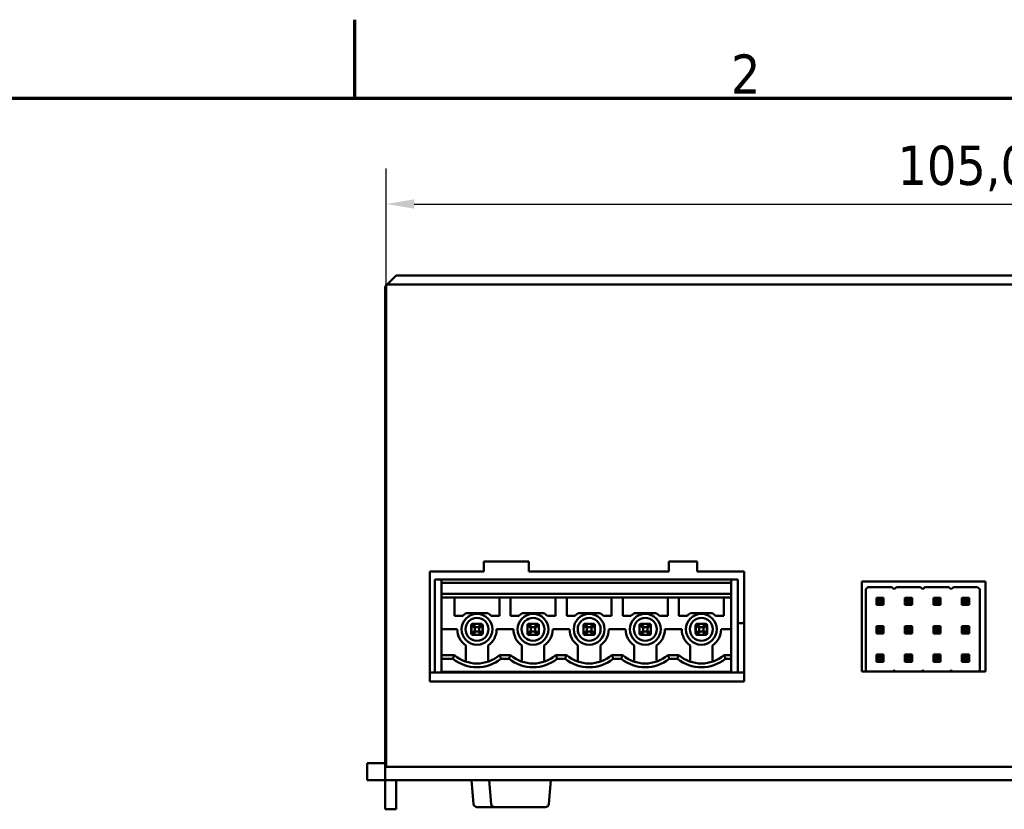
# Model space of a CAD drawing. Header units: millimetres. Extents: x -8 to 1688, y -8 to 1196.
# Tile 11 of 12: x 1001 to 1352, y 902 to 1184. Entities that reach past the tile are written whole.
import ezdxf

# ---------------------------------------------------------------- set-up
doc = ezdxf.new("R2010")
doc.units = ezdxf.units.MM
doc.header["$LTSCALE"] = 4
for name, color, linetype, lineweight in [('Bordo (ISO)', 7, 'Continuous', 70), ('Quota (ISO)', 7, 'Continuous', 25), ('Simbolo (ISO)', 7, 'Continuous', 25), ('Visibile (ISO)', 7, 'Continuous', 50)]:
    doc.layers.add(name, color=color, linetype=linetype, lineweight=lineweight)
doc.styles.add('Testo nota (ISO)', font='tahoma.ttf')
doc.dimstyles.new('Default (ISO)', dxfattribs={"dimscale": 4, "dimtxt": 3.5, "dimasz": 2.5, "dimexe": 3.175, "dimexo": 0, "dimgap": 0.762, "dimtad": 1, "dimrnd": 1e-08, "dimzin": 0, "dimtxsty": 'Testo nota (ISO)', "dimcen": 0.09, "dimdle": 10, "dimclrd": 256, "dimclre": 256, "dimclrt": 256, "dimazin": 0, "dimtfac": 1.001486, "dimtmove": 0, "dimatfit": 3, "dimfxl": 1, "dimtolj": 1, "dimtzin": 0, "dimlwd": -1, "dimlwe": -1, "dimarcsym": 0})

# ---------------------------------------------------------------- blocks, each defined once
blk = doc.blocks.new('Bordi adel')
at = {"layer": 'Bordo (ISO)'}
for p, q in [((280, 289), (280, 296)), ((8, 289), (412, 289))]:
    blk.add_line(p, q, dxfattribs=at)
at = {"layer": 'Simbolo (ISO)', "insert": (314.833, 289.4), "char_height": 3.5, "attachment_point": 8, "style": 'Testo nota (ISO)'}
blk.add_mtext('2', dxfattribs=at)
blk = doc.blocks.new('*D6')
at = {"layer": 'Defpoints', "color": 0, "transparency": 16777216}
for p in [(1551.18, 1118.26), (1131.18, 1089.59), (1551.18, 1089.59)]:
    blk.add_point(p, dxfattribs=at)
at = {"layer": 'Quota (ISO)', "transparency": 16777216}
for p, q in [((1131.18, 1089.59), (1131.18, 1130.96)), ((1551.18, 1089.59), (1551.18, 1130.96)), ((1141.18, 1118.26), (1541.18, 1118.26))]:
    blk.add_line(p, q, dxfattribs=at)
for points in [[(1141.18, 1119.93), (1141.18, 1116.6), (1131.18, 1118.26)], [(1541.18, 1119.93), (1541.18, 1116.6), (1551.18, 1118.26)]]:
    blk.add_solid(points, dxfattribs=at)
at = {"layer": 'Quota (ISO)', "transparency": 16777216, "insert": (1313.44, 1139.07), "char_height": 14, "attachment_point": 1, "style": 'Testo nota (ISO)'}
blk.add_mtext('\\A1;105,00', dxfattribs=at)

msp = doc.modelspace()

# ---------------------------------------------------------------- linework, layer by layer
at = {"layer": 'Visibile (ISO)'}
for p, q in [((1131.585, 1089.586), (1134.785, 1092.786)), ((1134.785, 1092.786), (1546.785, 1092.786)), ((1130.785, 1088.786), (1131.185, 1089.186)), ((1130.785, 921.786), (1130.785, 1088.786)), ((1131.185, 1089.586), (1551.185, 1089.586)), ((1131.185, 917.586), (1131.185, 1089.586)), ((1165.985, 987.186), (1165.985, 990.786)), ((1165.985, 990.786), (1181.985, 990.786)), ((1181.985, 990.786), (1181.985, 987.186)), ((1231.985, 990.786), (1241.985, 990.786)), ((1231.985, 987.186), (1231.985, 990.786)), ((1241.985, 990.786), (1241.985, 987.186)), ((1146.785, 947.986), (1146.785, 987.186)), ((1146.785, 987.186), (1165.985, 987.186)), ((1181.985, 987.186), (1231.985, 987.186)), ((1241.985, 987.186), (1258.785, 987.186)), ((1258.785, 987.186), (1258.785, 947.986)), ((1148.542, 951.186), (1148.542, 984.386)), ((1148.542, 984.386), (1150.942, 984.386)), ((1254.142, 984.386), (1150.942, 984.386)), ((1150.942, 983.099), (1150.942, 984.386)), ((1150.942, 979.272), (1150.942, 983.099)), ((1254.142, 983.099), (1150.942, 983.099)), ((1256.542, 984.386), (1254.142, 984.386)), ((1254.142, 983.099), (1254.142, 984.386)), ((1254.142, 979.272), (1254.142, 983.099)), ((1256.542, 984.386), (1256.542, 951.186)), ((1300.785, 951.586), (1300.785, 983.586)), ((1300.785, 983.586), (1344.785, 983.586)), ((1344.785, 983.586), (1344.785, 951.586)), ((1302.125, 980.866), (1302.925, 981.666)), ((1302.125, 951.986), (1302.125, 980.866)), ((1302.925, 981.666), (1311.485, 981.666)), ((1311.485, 981.666), (1312.285, 980.866)), ((1312.285, 980.866), (1313.085, 981.666)), ((1313.085, 981.666), (1321.645, 981.666)), ((1321.645, 981.666), (1322.445, 980.866)), ((1322.445, 980.866), (1323.245, 981.666)), ((1323.245, 981.666), (1331.805, 981.666)), ((1331.805, 981.666), (1332.605, 980.866)), ((1332.605, 980.866), (1333.405, 981.666)), ((1333.405, 981.666), (1341.965, 981.666)), ((1341.965, 981.666), (1342.765, 980.866)), ((1342.765, 980.866), (1342.765, 951.986)), ((1150.942, 977.986), (1150.942, 979.272)), ((1254.142, 979.272), (1150.942, 979.272)), ((1150.942, 957.386), (1150.942, 977.986)), ((1254.142, 977.986), (1150.942, 977.986)), ((1155.542, 971.386), (1155.542, 977.986)), ((1171.542, 971.386), (1171.542, 977.986)), ((1175.542, 971.386), (1175.542, 977.986)), ((1191.542, 971.386), (1191.542, 977.986)), ((1195.542, 971.386), (1195.542, 977.986)), ((1211.542, 971.386), (1211.542, 977.986)), ((1215.542, 971.386), (1215.542, 977.986)), ((1231.542, 971.386), (1231.542, 977.986)), ((1235.542, 971.386), (1235.542, 977.986)), ((1251.542, 977.986), (1251.542, 971.386)), ((1254.142, 977.986), (1254.142, 979.272)), ((1254.142, 977.986), (1254.142, 957.386)), ((1305.925, 977.866), (1305.925, 975.306)), ((1308.485, 977.866), (1305.925, 977.866)), ((1305.925, 977.866), (1306.725, 977.066)), ((1306.725, 976.106), (1305.925, 975.306)), ((1306.725, 977.066), (1307.685, 977.066)), ((1306.725, 976.106), (1306.725, 977.066)), ((1307.685, 976.106), (1306.725, 976.106)), ((1307.685, 977.066), (1308.485, 977.866)), ((1307.685, 977.066), (1307.685, 976.106)), ((1307.685, 976.106), (1308.485, 975.306)), ((1308.485, 975.306), (1308.485, 977.866)), ((1316.085, 977.866), (1316.085, 975.306)), ((1318.645, 977.866), (1316.085, 977.866)), ((1316.085, 977.866), (1316.885, 977.066)), ((1316.885, 976.106), (1316.085, 975.306)), ((1316.885, 977.066), (1317.845, 977.066)), ((1316.885, 976.106), (1316.885, 977.066)), ((1317.845, 976.106), (1316.885, 976.106)), ((1317.845, 977.066), (1318.645, 977.866)), ((1317.845, 977.066), (1317.845, 976.106)), ((1317.845, 976.106), (1318.645, 975.306)), ((1318.645, 975.306), (1318.645, 977.866)), ((1326.245, 977.866), (1326.245, 975.306)), ((1328.805, 977.866), (1326.245, 977.866)), ((1326.245, 977.866), (1327.045, 977.066)), ((1327.045, 976.106), (1326.245, 975.306)), ((1327.045, 977.066), (1328.005, 977.066)), ((1327.045, 976.106), (1327.045, 977.066)), ((1328.005, 976.106), (1327.045, 976.106)), ((1328.005, 977.066), (1328.805, 977.866)), ((1328.005, 977.066), (1328.005, 976.106)), ((1328.005, 976.106), (1328.805, 975.306)), ((1328.805, 975.306), (1328.805, 977.866)), ((1336.405, 977.866), (1336.405, 975.306)), ((1338.965, 977.866), (1336.405, 977.866)), ((1336.405, 977.866), (1337.205, 977.066)), ((1337.205, 976.106), (1336.405, 975.306)), ((1337.205, 977.066), (1338.165, 977.066)), ((1337.205, 976.106), (1337.205, 977.066)), ((1338.165, 976.106), (1337.205, 976.106)), ((1338.165, 977.066), (1338.965, 977.866)), ((1338.165, 977.066), (1338.165, 976.106)), ((1338.165, 976.106), (1338.965, 975.306)), ((1338.965, 975.306), (1338.965, 977.866)), ((1159.623, 972.386), (1161.083, 972.386)), ((1166.002, 972.386), (1167.461, 972.386)), ((1179.623, 972.386), (1181.083, 972.386)), ((1186.002, 972.386), (1187.461, 972.386)), ((1199.623, 972.386), (1201.083, 972.386)), ((1206.002, 972.386), (1207.461, 972.386)), ((1219.623, 972.386), (1221.083, 972.386)), ((1226.002, 972.386), (1227.461, 972.386)), ((1239.623, 972.386), (1241.083, 972.386)), ((1246.002, 972.386), (1247.461, 972.386)), ((1305.925, 975.306), (1308.485, 975.306)), ((1316.085, 975.306), (1318.645, 975.306)), ((1326.245, 975.306), (1328.805, 975.306)), ((1336.405, 975.306), (1338.965, 975.306)), ((1158.447, 971.386), (1155.542, 971.386)), ((1171.542, 971.386), (1168.637, 971.386)), ((1178.447, 971.386), (1175.542, 971.386)), ((1191.542, 971.386), (1188.637, 971.386)), ((1198.447, 971.386), (1195.542, 971.386)), ((1211.542, 971.386), (1208.637, 971.386)), ((1218.447, 971.386), (1215.542, 971.386)), ((1231.542, 971.386), (1228.637, 971.386)), ((1238.447, 971.386), (1235.542, 971.386)), ((1251.542, 971.386), (1248.637, 971.386)), ((1156.542, 966.586), (1150.942, 966.586)), ((1161.502, 968.106), (1161.502, 965.066)), ((1161.542, 968.145), (1161.542, 968.306)), ((1161.542, 968.145), (1161.542, 968.066)), ((1161.542, 968.066), (1161.542, 965.106)), ((1161.573, 968.152), (1162.75, 966.976)), ((1161.573, 965.019), (1162.75, 966.195)), ((1161.975, 968.554), (1163.152, 967.378)), ((1161.975, 964.617), (1163.152, 965.793)), ((1165.022, 968.586), (1162.062, 968.586)), ((1162.742, 966.283), (1162.742, 966.888)), ((1163.152, 967.378), (1162.75, 966.976)), ((1162.75, 966.195), (1163.152, 965.793)), ((1163.239, 967.386), (1163.845, 967.386)), ((1163.845, 965.786), (1163.239, 965.786)), ((1165.109, 968.554), (1163.933, 967.378)), ((1164.335, 966.976), (1163.933, 967.378)), ((1164.335, 966.195), (1163.933, 965.793)), ((1165.109, 964.617), (1163.933, 965.793)), ((1165.511, 968.152), (1164.335, 966.976)), ((1165.511, 965.019), (1164.335, 966.195)), ((1164.342, 966.888), (1164.342, 966.283)), ((1165.542, 968.145), (1165.542, 968.306)), ((1165.542, 968.145), (1165.542, 968.066)), ((1165.542, 965.106), (1165.542, 968.066)), ((1165.582, 965.066), (1165.582, 968.106)), ((1176.542, 966.586), (1170.542, 966.586)), ((1181.502, 968.106), (1181.502, 965.066)), ((1181.542, 968.145), (1181.542, 968.306)), ((1181.542, 968.145), (1181.542, 968.066)), ((1181.542, 968.066), (1181.542, 965.106)), ((1181.573, 968.152), (1182.75, 966.976)), ((1181.573, 965.019), (1182.75, 966.195)), ((1181.975, 968.554), (1183.152, 967.378)), ((1181.975, 964.617), (1183.152, 965.793)), ((1185.022, 968.586), (1182.062, 968.586)), ((1182.742, 966.283), (1182.742, 966.888)), ((1183.152, 967.378), (1182.75, 966.976)), ((1182.75, 966.195), (1183.152, 965.793)), ((1183.239, 967.386), (1183.845, 967.386)), ((1183.845, 965.786), (1183.239, 965.786)), ((1185.109, 968.554), (1183.933, 967.378)), ((1184.335, 966.976), (1183.933, 967.378)), ((1184.335, 966.195), (1183.933, 965.793)), ((1185.109, 964.617), (1183.933, 965.793)), ((1185.511, 968.152), (1184.335, 966.976)), ((1185.511, 965.019), (1184.335, 966.195)), ((1184.342, 966.888), (1184.342, 966.283)), ((1185.542, 968.145), (1185.542, 968.306)), ((1185.542, 968.145), (1185.542, 968.066)), ((1185.542, 965.106), (1185.542, 968.066)), ((1185.582, 965.066), (1185.582, 968.106)), ((1196.542, 966.586), (1190.542, 966.586)), ((1201.502, 968.106), (1201.502, 965.066)), ((1201.542, 968.145), (1201.542, 968.306)), ((1201.542, 968.145), (1201.542, 968.066)), ((1201.542, 968.066), (1201.542, 965.106)), ((1201.573, 968.152), (1202.75, 966.976)), ((1201.573, 965.019), (1202.75, 966.195)), ((1201.975, 968.554), (1203.152, 967.378)), ((1201.975, 964.617), (1203.152, 965.793)), ((1205.022, 968.586), (1202.062, 968.586)), ((1202.742, 966.283), (1202.742, 966.888)), ((1203.152, 967.378), (1202.75, 966.976)), ((1202.75, 966.195), (1203.152, 965.793)), ((1203.239, 967.386), (1203.845, 967.386)), ((1203.845, 965.786), (1203.239, 965.786)), ((1205.109, 968.554), (1203.933, 967.378)), ((1204.335, 966.976), (1203.933, 967.378)), ((1204.335, 966.195), (1203.933, 965.793)), ((1205.109, 964.617), (1203.933, 965.793)), ((1205.511, 968.152), (1204.335, 966.976)), ((1205.511, 965.019), (1204.335, 966.195)), ((1204.342, 966.888), (1204.342, 966.283)), ((1205.542, 968.145), (1205.542, 968.306)), ((1205.542, 968.145), (1205.542, 968.066)), ((1205.542, 965.106), (1205.542, 968.066)), ((1205.582, 965.066), (1205.582, 968.106)), ((1216.542, 966.586), (1210.542, 966.586)), ((1221.502, 968.106), (1221.502, 965.066)), ((1221.542, 968.145), (1221.542, 968.306)), ((1221.542, 968.145), (1221.542, 968.066)), ((1221.542, 968.066), (1221.542, 965.106)), ((1221.573, 968.152), (1222.75, 966.976)), ((1221.573, 965.019), (1222.75, 966.195)), ((1221.975, 968.554), (1223.152, 967.378)), ((1221.975, 964.617), (1223.152, 965.793)), ((1225.022, 968.586), (1222.062, 968.586)), ((1222.742, 966.283), (1222.742, 966.888)), ((1223.152, 967.378), (1222.75, 966.976)), ((1222.75, 966.195), (1223.152, 965.793)), ((1223.239, 967.386), (1223.845, 967.386)), ((1223.845, 965.786), (1223.239, 965.786)), ((1225.109, 968.554), (1223.933, 967.378)), ((1224.335, 966.976), (1223.933, 967.378)), ((1224.335, 966.195), (1223.933, 965.793)), ((1225.109, 964.617), (1223.933, 965.793)), ((1225.511, 968.152), (1224.335, 966.976)), ((1225.511, 965.019), (1224.335, 966.195)), ((1224.342, 966.888), (1224.342, 966.283)), ((1225.542, 968.145), (1225.542, 968.306)), ((1225.542, 968.145), (1225.542, 968.066)), ((1225.542, 965.106), (1225.542, 968.066)), ((1225.582, 965.066), (1225.582, 968.106)), ((1236.542, 966.586), (1230.542, 966.586)), ((1241.502, 968.106), (1241.502, 965.066)), ((1241.542, 968.145), (1241.542, 968.306)), ((1241.542, 968.145), (1241.542, 968.066)), ((1241.542, 968.066), (1241.542, 965.106)), ((1241.573, 968.152), (1242.75, 966.976)), ((1241.573, 965.019), (1242.75, 966.195)), ((1241.975, 968.554), (1243.152, 967.378)), ((1241.975, 964.617), (1243.152, 965.793)), ((1245.022, 968.586), (1242.062, 968.586)), ((1242.742, 966.283), (1242.742, 966.888)), ((1243.152, 967.378), (1242.75, 966.976)), ((1242.75, 966.195), (1243.152, 965.793)), ((1243.239, 967.386), (1243.845, 967.386)), ((1243.845, 965.786), (1243.239, 965.786)), ((1245.109, 968.554), (1243.933, 967.378)), ((1244.335, 966.976), (1243.933, 967.378)), ((1244.335, 966.195), (1243.933, 965.793)), ((1245.109, 964.617), (1243.933, 965.793)), ((1245.511, 968.152), (1244.335, 966.976)), ((1245.511, 965.019), (1244.335, 966.195)), ((1244.342, 966.888), (1244.342, 966.283)), ((1245.542, 968.145), (1245.542, 968.306)), ((1245.542, 968.145), (1245.542, 968.066)), ((1245.542, 965.106), (1245.542, 968.066)), ((1245.582, 965.066), (1245.582, 968.106)), ((1254.142, 966.586), (1250.542, 966.586)), ((1256.542, 968.786), (1258.785, 968.786)), ((1305.925, 967.706), (1305.925, 965.146)), ((1306.725, 966.906), (1305.925, 967.706)), ((1308.485, 967.706), (1305.925, 967.706)), ((1306.725, 965.946), (1305.925, 965.146)), ((1306.725, 965.946), (1306.725, 966.906)), ((1306.725, 966.906), (1307.685, 966.906)), ((1307.685, 965.946), (1306.725, 965.946)), ((1307.685, 966.906), (1308.485, 967.706)), ((1307.685, 966.906), (1307.685, 965.946)), ((1307.685, 965.946), (1308.485, 965.146)), ((1308.485, 965.146), (1308.485, 967.706)), ((1316.085, 967.706), (1316.085, 965.146)), ((1316.885, 966.906), (1316.085, 967.706)), ((1318.645, 967.706), (1316.085, 967.706)), ((1316.885, 965.946), (1316.085, 965.146)), ((1316.885, 965.946), (1316.885, 966.906)), ((1316.885, 966.906), (1317.845, 966.906)), ((1317.845, 965.946), (1316.885, 965.946)), ((1317.845, 966.906), (1318.645, 967.706)), ((1317.845, 966.906), (1317.845, 965.946)), ((1317.845, 965.946), (1318.645, 965.146)), ((1318.645, 965.146), (1318.645, 967.706)), ((1326.245, 967.706), (1326.245, 965.146)), ((1327.045, 966.906), (1326.245, 967.706)), ((1328.805, 967.706), (1326.245, 967.706)), ((1327.045, 965.946), (1326.245, 965.146)), ((1327.045, 965.946), (1327.045, 966.906)), ((1327.045, 966.906), (1328.005, 966.906)), ((1328.005, 965.946), (1327.045, 965.946)), ((1328.005, 966.906), (1328.805, 967.706)), ((1328.005, 966.906), (1328.005, 965.946)), ((1328.005, 965.946), (1328.805, 965.146)), ((1328.805, 965.146), (1328.805, 967.706)), ((1336.405, 967.706), (1336.405, 965.146)), ((1337.205, 966.906), (1336.405, 967.706)), ((1338.965, 967.706), (1336.405, 967.706)), ((1337.205, 965.946), (1336.405, 965.146)), ((1337.205, 965.946), (1337.205, 966.906)), ((1337.205, 966.906), (1338.165, 966.906)), ((1338.165, 965.946), (1337.205, 965.946)), ((1338.165, 966.906), (1338.965, 967.706)), ((1338.165, 966.906), (1338.165, 965.946)), ((1338.165, 965.946), (1338.965, 965.146)), ((1338.965, 965.146), (1338.965, 967.706)), ((1161.542, 965.026), (1161.542, 965.106)), ((1161.542, 965.026), (1161.542, 964.866)), ((1162.062, 964.586), (1165.022, 964.586)), ((1165.542, 965.026), (1165.542, 965.106)), ((1165.542, 965.026), (1165.542, 964.866)), ((1181.542, 965.026), (1181.542, 965.106)), ((1181.542, 965.026), (1181.542, 964.866)), ((1182.062, 964.586), (1185.022, 964.586)), ((1185.542, 965.026), (1185.542, 965.106)), ((1185.542, 965.026), (1185.542, 964.866)), ((1201.542, 965.026), (1201.542, 965.106)), ((1201.542, 965.026), (1201.542, 964.866)), ((1202.062, 964.586), (1205.022, 964.586)), ((1205.542, 965.026), (1205.542, 965.106)), ((1205.542, 965.026), (1205.542, 964.866)), ((1221.542, 965.026), (1221.542, 965.106)), ((1221.542, 965.026), (1221.542, 964.866)), ((1222.062, 964.586), (1225.022, 964.586)), ((1225.542, 965.026), (1225.542, 965.106)), ((1225.542, 965.026), (1225.542, 964.866)), ((1241.542, 965.026), (1241.542, 965.106)), ((1241.542, 965.026), (1241.542, 964.866)), ((1242.062, 964.586), (1245.022, 964.586)), ((1245.542, 965.026), (1245.542, 965.106)), ((1245.542, 965.026), (1245.542, 964.866)), ((1305.925, 965.146), (1308.485, 965.146)), ((1316.085, 965.146), (1318.645, 965.146)), ((1326.245, 965.146), (1328.805, 965.146)), ((1336.405, 965.146), (1338.965, 965.146)), ((1159.542, 960.841), (1159.542, 955.06)), ((1167.542, 960.841), (1167.542, 955.06)), ((1179.542, 960.841), (1179.542, 955.06)), ((1187.542, 960.841), (1187.542, 955.06)), ((1199.542, 960.841), (1199.542, 955.06)), ((1207.542, 960.841), (1207.542, 955.06)), ((1219.542, 960.841), (1219.542, 955.06)), ((1227.542, 960.841), (1227.542, 955.06)), ((1239.542, 960.841), (1239.542, 955.06)), ((1247.542, 960.841), (1247.542, 955.06)), ((1150.942, 956.099), (1150.942, 957.386)), ((1155.448, 957.386), (1150.942, 957.386)), ((1150.942, 951.386), (1150.942, 956.099)), ((1154.977, 956.099), (1150.942, 956.099)), ((1175.448, 957.386), (1171.636, 957.386)), ((1174.977, 956.099), (1172.108, 956.099)), ((1195.448, 957.386), (1191.636, 957.386)), ((1194.977, 956.099), (1192.108, 956.099)), ((1215.448, 957.386), (1211.636, 957.386)), ((1214.977, 956.099), (1212.108, 956.099)), ((1235.448, 957.386), (1231.636, 957.386)), ((1234.977, 956.099), (1232.108, 956.099)), ((1254.142, 957.386), (1251.636, 957.386)), ((1254.142, 956.099), (1252.108, 956.099)), ((1254.142, 956.099), (1254.142, 957.386)), ((1254.142, 951.386), (1254.142, 956.099)), ((1305.925, 957.546), (1305.925, 954.986)), ((1308.485, 957.546), (1305.925, 957.546)), ((1306.725, 956.746), (1305.925, 957.546)), ((1306.725, 955.786), (1305.925, 954.986)), ((1305.925, 954.986), (1308.485, 954.986)), ((1306.725, 956.746), (1307.685, 956.746)), ((1306.725, 955.786), (1306.725, 956.746)), ((1307.685, 955.786), (1306.725, 955.786)), ((1307.685, 956.746), (1308.485, 957.546)), ((1307.685, 956.746), (1307.685, 955.786)), ((1307.685, 955.786), (1308.485, 954.986)), ((1308.485, 954.986), (1308.485, 957.546)), ((1316.085, 957.546), (1316.085, 954.986)), ((1318.645, 957.546), (1316.085, 957.546)), ((1316.885, 956.746), (1316.085, 957.546)), ((1316.885, 955.786), (1316.085, 954.986)), ((1316.085, 954.986), (1318.645, 954.986)), ((1316.885, 956.746), (1317.845, 956.746)), ((1316.885, 955.786), (1316.885, 956.746)), ((1317.845, 955.786), (1316.885, 955.786)), ((1317.845, 956.746), (1318.645, 957.546)), ((1317.845, 956.746), (1317.845, 955.786)), ((1317.845, 955.786), (1318.645, 954.986)), ((1318.645, 954.986), (1318.645, 957.546)), ((1326.245, 957.546), (1326.245, 954.986)), ((1328.805, 957.546), (1326.245, 957.546)), ((1327.045, 956.746), (1326.245, 957.546)), ((1327.045, 955.786), (1326.245, 954.986)), ((1326.245, 954.986), (1328.805, 954.986)), ((1327.045, 956.746), (1328.005, 956.746)), ((1327.045, 955.786), (1327.045, 956.746)), ((1328.005, 955.786), (1327.045, 955.786)), ((1328.005, 956.746), (1328.805, 957.546)), ((1328.005, 956.746), (1328.005, 955.786)), ((1328.005, 955.786), (1328.805, 954.986)), ((1328.805, 954.986), (1328.805, 957.546)), ((1336.405, 957.546), (1336.405, 954.986)), ((1338.965, 957.546), (1336.405, 957.546)), ((1337.205, 956.746), (1336.405, 957.546)), ((1337.205, 955.786), (1336.405, 954.986)), ((1336.405, 954.986), (1338.965, 954.986)), ((1337.205, 956.746), (1338.165, 956.746)), ((1337.205, 955.786), (1337.205, 956.746)), ((1338.165, 955.786), (1337.205, 955.786)), ((1338.165, 956.746), (1338.965, 957.546)), ((1338.165, 956.746), (1338.165, 955.786)), ((1338.165, 955.786), (1338.965, 954.986)), ((1338.965, 954.986), (1338.965, 957.546)), ((1254.142, 951.386), (1150.942, 951.386)), ((1344.785, 951.586), (1300.785, 951.586)), ((1302.525, 951.586), (1302.125, 951.986)), ((1312.285, 951.986), (1311.885, 951.586)), ((1312.685, 951.586), (1312.285, 951.986)), ((1322.445, 951.986), (1322.045, 951.586)), ((1322.845, 951.586), (1322.445, 951.986)), ((1332.605, 951.986), (1332.205, 951.586)), ((1333.005, 951.586), (1332.605, 951.986)), ((1342.765, 951.986), (1342.365, 951.586)), ((1148.542, 951.186), (1146.785, 951.186)), ((1258.785, 947.986), (1146.785, 947.986)), ((1256.542, 951.186), (1148.542, 951.186)), ((1258.785, 951.186), (1256.542, 951.186)), ((1130.785, 921.786), (1130.785, 912.786)), ((1124.385, 918.786), (1127.585, 918.786)), ((1124.385, 918.786), (1124.385, 912.786)), ((1130.785, 918.786), (1127.585, 918.786)), ((1551.185, 917.586), (1131.185, 917.586)), ((1127.585, 912.786), (1124.385, 912.786)), ((1127.585, 912.786), (1130.785, 912.786)), ((1550.785, 912.786), (1130.785, 912.786)), ((1130.785, 910.386), (1130.785, 912.786)), ((1134.785, 910.386), (1134.785, 912.786)), ((1162.349, 904.281), (1161.605, 912.786)), ((1168.628, 904.281), (1167.884, 912.786)), ((1189.14, 904.281), (1189.884, 912.786)), ((1130.785, 902.386), (1130.785, 910.386)), ((1134.785, 910.386), (1134.785, 902.386)), ((1130.785, 902.386), (1134.785, 902.386)), ((1169.823, 903.186), (1163.544, 903.186)), ((1187.944, 903.186), (1169.823, 903.186))]:
    msp.add_line(p, q, dxfattribs=at)
for centre, radius in [((1163.542, 966.586), 5.5), ((1163.542, 966.586), 4.08), ((1183.542, 966.586), 5.5), ((1183.542, 966.586), 4.08), ((1203.542, 966.586), 5.5), ((1203.542, 966.586), 4.08), ((1223.542, 966.586), 5.5), ((1223.542, 966.586), 4.08), ((1243.542, 966.586), 5.5), ((1243.542, 966.586), 4.08)]:
    msp.add_circle(centre, radius, dxfattribs=at)
for centre, radius, start, end in [((1163.542, 966.586), 7, 124.04773, 136.70819), ((1163.542, 966.586), 7, 43.29181, 55.95227), ((1183.542, 966.586), 7, 124.04773, 136.70819), ((1183.542, 966.586), 7, 43.29181, 55.95227), ((1203.542, 966.586), 7, 124.04773, 136.70819), ((1203.542, 966.586), 7, 43.29181, 55.95227), ((1223.542, 966.586), 7, 124.04773, 136.70819), ((1223.542, 966.586), 7, 43.29181, 55.95227), ((1243.542, 966.586), 7, 124.04773, 136.70819), ((1243.542, 966.586), 7, 43.29181, 55.95227), ((1163.542, 966.586), 7, 180, 235.1501), ((1162.022, 968.106), 0.52, 155.33603, 180), ((1162.062, 968.066), 0.52, 161.20099, 180.00012), ((1162.062, 968.066), 0.52, 108.793, 161.20283), ((1162.062, 968.066), 0.52, 89.99988, 108.79328), ((1165.022, 968.066), 0.52, 71.20099, 90.00012), ((1165.022, 968.066), 0.52, 18.793, 71.20283), ((1165.022, 968.066), 0.52, 359.99988, 18.79328), ((1165.062, 968.106), 0.52, 0, 24.66397), ((1163.542, 966.586), 7, 304.8499, 0), ((1183.542, 966.586), 7, 180, 235.1501), ((1182.022, 968.106), 0.52, 155.33603, 180), ((1182.062, 968.066), 0.52, 161.20099, 180.00012), ((1182.062, 968.066), 0.52, 108.793, 161.20283), ((1182.062, 968.066), 0.52, 89.99988, 108.79328), ((1185.022, 968.066), 0.52, 71.20099, 90.00012), ((1185.022, 968.066), 0.52, 18.793, 71.20283), ((1185.022, 968.066), 0.52, 359.99988, 18.79328), ((1185.062, 968.106), 0.52, 0, 24.66397), ((1183.542, 966.586), 7, 304.8499, 0), ((1203.542, 966.586), 7, 180, 235.1501), ((1202.022, 968.106), 0.52, 155.33603, 180), ((1202.062, 968.066), 0.52, 161.20099, 180.00012), ((1202.062, 968.066), 0.52, 108.793, 161.20283), ((1202.062, 968.066), 0.52, 89.99988, 108.79328), ((1205.022, 968.066), 0.52, 71.20099, 90.00012), ((1205.022, 968.066), 0.52, 18.793, 71.20283), ((1205.022, 968.066), 0.52, 359.99988, 18.79328), ((1205.062, 968.106), 0.52, 0, 24.66397), ((1203.542, 966.586), 7, 304.8499, 0), ((1223.542, 966.586), 7, 180, 235.1501), ((1222.022, 968.106), 0.52, 155.33603, 180), ((1222.062, 968.066), 0.52, 161.20099, 180.00012), ((1222.062, 968.066), 0.52, 108.793, 161.20283), ((1222.062, 968.066), 0.52, 89.99988, 108.79328), ((1225.022, 968.066), 0.52, 71.20099, 90.00012), ((1225.022, 968.066), 0.52, 18.793, 71.20283), ((1225.022, 968.066), 0.52, 359.99988, 18.79328), ((1225.062, 968.106), 0.52, 0, 24.66397), ((1223.542, 966.586), 7, 304.8499, 0), ((1243.542, 966.586), 7, 180, 235.1501), ((1242.022, 968.106), 0.52, 155.33603, 180), ((1242.062, 968.066), 0.52, 161.20099, 180.00012), ((1242.062, 968.066), 0.52, 108.793, 161.20283), ((1242.062, 968.066), 0.52, 89.99988, 108.79328), ((1245.022, 968.066), 0.52, 71.20099, 90.00012), ((1245.022, 968.066), 0.52, 18.793, 71.20283), ((1245.022, 968.066), 0.52, 359.99988, 18.79328), ((1245.062, 968.106), 0.52, 0, 24.66397), ((1243.542, 966.586), 7, 304.8499, 0), ((1162.022, 965.066), 0.52, 180, 204.66397), ((1162.062, 965.106), 0.52, 179.99988, 198.79328), ((1162.062, 965.106), 0.52, 198.793, 251.20283), ((1162.062, 965.106), 0.52, 251.20099, 270.00012), ((1165.022, 965.106), 0.52, 269.99988, 288.79328), ((1165.022, 965.106), 0.52, 288.793, 341.20283), ((1165.022, 965.106), 0.52, 341.20099, 0.00012), ((1165.062, 965.066), 0.52, 335.33603, 0), ((1182.022, 965.066), 0.52, 180, 204.66397), ((1182.062, 965.106), 0.52, 179.99988, 198.79328), ((1182.062, 965.106), 0.52, 198.793, 251.20283), ((1182.062, 965.106), 0.52, 251.20099, 270.00012), ((1185.022, 965.106), 0.52, 269.99988, 288.79328), ((1185.022, 965.106), 0.52, 288.793, 341.20283), ((1185.022, 965.106), 0.52, 341.20099, 0.00012), ((1185.062, 965.066), 0.52, 335.33603, 0), ((1202.022, 965.066), 0.52, 180, 204.66397), ((1202.062, 965.106), 0.52, 179.99988, 198.79328), ((1202.062, 965.106), 0.52, 198.793, 251.20283), ((1202.062, 965.106), 0.52, 251.20099, 270.00012), ((1205.022, 965.106), 0.52, 269.99988, 288.79328), ((1205.022, 965.106), 0.52, 288.793, 341.20283), ((1205.022, 965.106), 0.52, 341.20099, 0.00012), ((1205.062, 965.066), 0.52, 335.33603, 0), ((1222.022, 965.066), 0.52, 180, 204.66397), ((1222.062, 965.106), 0.52, 179.99988, 198.79328), ((1222.062, 965.106), 0.52, 198.793, 251.20283), ((1222.062, 965.106), 0.52, 251.20099, 270.00012), ((1225.022, 965.106), 0.52, 269.99988, 288.79328), ((1225.022, 965.106), 0.52, 288.793, 341.20283), ((1225.022, 965.106), 0.52, 341.20099, 0.00012), ((1225.062, 965.066), 0.52, 335.33603, 0), ((1242.022, 965.066), 0.52, 180, 204.66397), ((1242.062, 965.106), 0.52, 179.99988, 198.79328), ((1242.062, 965.106), 0.52, 198.793, 251.20283), ((1242.062, 965.106), 0.52, 251.20099, 270.00012), ((1245.022, 965.106), 0.52, 269.99988, 288.79328), ((1245.022, 965.106), 0.52, 288.793, 341.20283), ((1245.022, 965.106), 0.52, 341.20099, 0.00012), ((1245.062, 965.066), 0.52, 335.33603, 0), ((1163.542, 966.586), 13.54, 230.7572, 309.2428), ((1163.542, 966.586), 12.2, 228.94665, 311.05335), ((1183.542, 966.586), 13.54, 230.7572, 309.2428), ((1183.542, 966.586), 12.2, 228.94665, 311.05335), ((1203.542, 966.586), 13.54, 230.7572, 309.2428), ((1203.542, 966.586), 12.2, 228.94665, 311.05335), ((1223.542, 966.586), 13.54, 230.7572, 309.2428), ((1223.542, 966.586), 12.2, 228.94665, 311.05335), ((1243.542, 966.586), 13.54, 230.7572, 309.2428), ((1243.542, 966.586), 12.2, 228.94665, 311.05335), ((1163.544, 904.386), 1.2, 185, 270), ((1169.823, 904.386), 1.2, 185, 270), ((1187.944, 904.386), 1.2, 270, 355)]:
    msp.add_arc(centre, radius, start, end, dxfattribs=at)
for centre, major_axis, start_param, end_param in [((1163.357, 966.83), (-0.547, 0.313), 0.3167562, 0.4710331), ((1163.357, 966.341), (-0.547, -0.313), 5.8121522, 5.9664291), ((1163.298, 966.771), (0.313, -0.547), 2.6705596, 2.8248365), ((1163.298, 966.4), (-0.313, -0.547), 0.3167562, 0.4710331), ((1163.787, 966.771), (-0.313, -0.547), 3.4583488, 3.6126258), ((1163.787, 966.4), (0.313, -0.547), 5.8121522, 5.9664291), ((1163.728, 966.83), (-0.547, -0.313), 2.6705596, 2.8248365), ((1163.728, 966.341), (-0.547, 0.313), 3.4583488, 3.6126257), ((1183.357, 966.83), (-0.547, 0.313), 0.3167562, 0.4710331), ((1183.357, 966.341), (-0.547, -0.313), 5.8121522, 5.9664291), ((1183.298, 966.771), (0.313, -0.547), 2.6705596, 2.8248365), ((1183.298, 966.4), (-0.313, -0.547), 0.3167562, 0.4710331), ((1183.787, 966.771), (-0.313, -0.547), 3.4583488, 3.6126258), ((1183.787, 966.4), (0.313, -0.547), 5.8121522, 5.9664291), ((1183.728, 966.83), (-0.547, -0.313), 2.6705596, 2.8248365), ((1183.728, 966.341), (-0.547, 0.313), 3.4583488, 3.6126257), ((1203.357, 966.83), (-0.547, 0.313), 0.3167562, 0.4710331), ((1203.357, 966.341), (-0.547, -0.313), 5.8121522, 5.9664291), ((1203.298, 966.771), (0.313, -0.547), 2.6705596, 2.8248365), ((1203.298, 966.4), (-0.313, -0.547), 0.3167562, 0.4710331), ((1203.787, 966.771), (-0.313, -0.547), 3.4583488, 3.6126258), ((1203.787, 966.4), (0.313, -0.547), 5.8121522, 5.9664291), ((1203.728, 966.83), (-0.547, -0.313), 2.6705596, 2.8248365), ((1203.728, 966.341), (-0.547, 0.313), 3.4583488, 3.6126257), ((1223.357, 966.83), (-0.547, 0.313), 0.3167562, 0.4710331), ((1223.357, 966.341), (-0.547, -0.313), 5.8121522, 5.9664291), ((1223.298, 966.771), (0.313, -0.547), 2.6705596, 2.8248365), ((1223.298, 966.4), (-0.313, -0.547), 0.3167562, 0.4710331), ((1223.787, 966.771), (-0.313, -0.547), 3.4583488, 3.6126258), ((1223.787, 966.4), (0.313, -0.547), 5.8121522, 5.9664291), ((1223.728, 966.83), (-0.547, -0.313), 2.6705596, 2.8248365), ((1223.728, 966.341), (-0.547, 0.313), 3.4583488, 3.6126257), ((1243.357, 966.83), (-0.547, 0.313), 0.3167562, 0.4710331), ((1243.357, 966.341), (-0.547, -0.313), 5.8121522, 5.9664291), ((1243.298, 966.771), (0.313, -0.547), 2.6705596, 2.8248365), ((1243.298, 966.4), (-0.313, -0.547), 0.3167562, 0.4710331), ((1243.787, 966.771), (-0.313, -0.547), 3.4583488, 3.6126258), ((1243.787, 966.4), (0.313, -0.547), 5.8121522, 5.9664291), ((1243.728, 966.83), (-0.547, -0.313), 2.6705596, 2.8248365), ((1243.728, 966.341), (-0.547, 0.313), 3.4583488, 3.6126257)]:
    msp.add_ellipse(centre, major_axis=major_axis, ratio=0.8893808, start_param=start_param, end_param=end_param, dxfattribs=at)
for points, knots in [([(1163.542, 972.386), (1163.019, 972.386), (1162.395, 972.386), (1161.627, 972.386), (1161.331, 972.386), (1161.083, 972.386)], [-0.209944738, -0.209944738, -0.209944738, -0.209944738, -0.170677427, -0.170677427, -0.152074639, -0.152074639, -0.152074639, -0.152074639]), ([(1166.002, 972.386), (1165.754, 972.386), (1165.457, 972.386), (1164.689, 972.386), (1164.066, 972.386), (1163.542, 972.386)], [-0.267814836, -0.267814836, -0.267814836, -0.267814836, -0.249212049, -0.249212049, -0.209944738, -0.209944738, -0.209944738, -0.209944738]), ([(1183.542, 972.386), (1183.019, 972.386), (1182.395, 972.386), (1181.627, 972.386), (1181.331, 972.386), (1181.083, 972.386)], [-0.209479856, -0.209479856, -0.209479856, -0.209479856, -0.170212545, -0.170212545, -0.151609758, -0.151609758, -0.151609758, -0.151609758]), ([(1186.002, 972.386), (1185.754, 972.386), (1185.457, 972.386), (1184.689, 972.386), (1184.066, 972.386), (1183.542, 972.386)], [-0.267349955, -0.267349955, -0.267349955, -0.267349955, -0.248747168, -0.248747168, -0.209479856, -0.209479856, -0.209479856, -0.209479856]), ([(1203.542, 972.386), (1203.019, 972.386), (1202.395, 972.386), (1201.627, 972.386), (1201.331, 972.386), (1201.083, 972.386)], [-0.209479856, -0.209479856, -0.209479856, -0.209479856, -0.170212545, -0.170212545, -0.151609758, -0.151609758, -0.151609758, -0.151609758]), ([(1206.002, 972.386), (1205.754, 972.386), (1205.457, 972.386), (1204.689, 972.386), (1204.066, 972.386), (1203.542, 972.386)], [-0.267349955, -0.267349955, -0.267349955, -0.267349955, -0.248747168, -0.248747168, -0.209479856, -0.209479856, -0.209479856, -0.209479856]), ([(1223.542, 972.386), (1223.019, 972.386), (1222.395, 972.386), (1221.627, 972.386), (1221.331, 972.386), (1221.083, 972.386)], [-0.209479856, -0.209479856, -0.209479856, -0.209479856, -0.170212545, -0.170212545, -0.151609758, -0.151609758, -0.151609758, -0.151609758]), ([(1226.002, 972.386), (1225.754, 972.386), (1225.457, 972.386), (1224.689, 972.386), (1224.066, 972.386), (1223.542, 972.386)], [-0.267349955, -0.267349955, -0.267349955, -0.267349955, -0.248747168, -0.248747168, -0.209479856, -0.209479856, -0.209479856, -0.209479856]), ([(1243.542, 972.386), (1243.019, 972.386), (1242.395, 972.386), (1241.627, 972.386), (1241.331, 972.386), (1241.083, 972.386)], [-0.209479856, -0.209479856, -0.209479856, -0.209479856, -0.170212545, -0.170212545, -0.151609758, -0.151609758, -0.151609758, -0.151609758]), ([(1246.002, 972.386), (1245.754, 972.386), (1245.457, 972.386), (1244.689, 972.386), (1244.066, 972.386), (1243.542, 972.386)], [-0.267349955, -0.267349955, -0.267349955, -0.267349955, -0.248747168, -0.248747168, -0.209479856, -0.209479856, -0.209479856, -0.209479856]), ([(1161.57, 968.233), (1161.562, 968.211), (1161.561, 968.195), (1161.562, 968.173), (1161.565, 968.161), (1161.573, 968.152)], [-0.0045488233, -0.0045488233, -0.0045488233, -0.0045488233, -0.0023360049, -0.0023360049, -0.0000010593, -0.0000010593, -0.0000010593, -0.0000010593]), ([(1161.975, 968.554), (1161.968, 968.562), (1161.957, 968.566), (1161.93, 968.567), (1161.913, 968.564), (1161.895, 968.558)], [-0.0041295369, -0.0041295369, -0.0041295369, -0.0041295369, -0.0020848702, -0.0020848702, -0.0000029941, -0.0000029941, -0.0000029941, -0.0000029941]), ([(1165.19, 968.558), (1165.167, 968.566), (1165.152, 968.567), (1165.13, 968.566), (1165.118, 968.563), (1165.109, 968.554)], [-0.0045488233, -0.0045488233, -0.0045488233, -0.0045488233, -0.0023360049, -0.0023360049, -0.0000010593, -0.0000010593, -0.0000010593, -0.0000010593]), ([(1165.511, 968.152), (1165.519, 968.16), (1165.523, 968.171), (1165.524, 968.198), (1165.521, 968.215), (1165.514, 968.233)], [-0.0041295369, -0.0041295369, -0.0041295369, -0.0041295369, -0.0020848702, -0.0020848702, -0.0000029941, -0.0000029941, -0.0000029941, -0.0000029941]), ([(1181.57, 968.233), (1181.562, 968.211), (1181.561, 968.195), (1181.562, 968.173), (1181.565, 968.161), (1181.573, 968.152)], [-0.0045488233, -0.0045488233, -0.0045488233, -0.0045488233, -0.0023360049, -0.0023360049, -0.0000010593, -0.0000010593, -0.0000010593, -0.0000010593]), ([(1181.975, 968.554), (1181.968, 968.562), (1181.957, 968.566), (1181.93, 968.567), (1181.913, 968.564), (1181.895, 968.558)], [-0.0041295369, -0.0041295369, -0.0041295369, -0.0041295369, -0.0020848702, -0.0020848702, -0.0000029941, -0.0000029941, -0.0000029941, -0.0000029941]), ([(1185.19, 968.558), (1185.167, 968.566), (1185.152, 968.567), (1185.13, 968.566), (1185.118, 968.563), (1185.109, 968.554)], [-0.0045488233, -0.0045488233, -0.0045488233, -0.0045488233, -0.0023360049, -0.0023360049, -0.0000010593, -0.0000010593, -0.0000010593, -0.0000010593]), ([(1185.511, 968.152), (1185.519, 968.16), (1185.523, 968.171), (1185.524, 968.198), (1185.521, 968.215), (1185.514, 968.233)], [-0.0041295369, -0.0041295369, -0.0041295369, -0.0041295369, -0.0020848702, -0.0020848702, -0.0000029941, -0.0000029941, -0.0000029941, -0.0000029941]), ([(1201.57, 968.233), (1201.562, 968.211), (1201.561, 968.195), (1201.562, 968.173), (1201.565, 968.161), (1201.573, 968.152)], [-0.0045488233, -0.0045488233, -0.0045488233, -0.0045488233, -0.0023360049, -0.0023360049, -0.0000010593, -0.0000010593, -0.0000010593, -0.0000010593]), ([(1201.975, 968.554), (1201.968, 968.562), (1201.957, 968.566), (1201.93, 968.567), (1201.913, 968.564), (1201.895, 968.558)], [-0.0041295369, -0.0041295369, -0.0041295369, -0.0041295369, -0.0020848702, -0.0020848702, -0.0000029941, -0.0000029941, -0.0000029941, -0.0000029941]), ([(1205.19, 968.558), (1205.167, 968.566), (1205.152, 968.567), (1205.13, 968.566), (1205.118, 968.563), (1205.109, 968.554)], [-0.0045488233, -0.0045488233, -0.0045488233, -0.0045488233, -0.0023360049, -0.0023360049, -0.0000010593, -0.0000010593, -0.0000010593, -0.0000010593]), ([(1205.511, 968.152), (1205.519, 968.16), (1205.523, 968.171), (1205.524, 968.198), (1205.521, 968.215), (1205.514, 968.233)], [-0.0041295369, -0.0041295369, -0.0041295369, -0.0041295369, -0.0020848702, -0.0020848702, -0.0000029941, -0.0000029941, -0.0000029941, -0.0000029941]), ([(1221.57, 968.233), (1221.562, 968.211), (1221.561, 968.195), (1221.562, 968.173), (1221.565, 968.161), (1221.573, 968.152)], [-0.0045488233, -0.0045488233, -0.0045488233, -0.0045488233, -0.0023360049, -0.0023360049, -0.0000010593, -0.0000010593, -0.0000010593, -0.0000010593]), ([(1221.975, 968.554), (1221.968, 968.562), (1221.957, 968.566), (1221.93, 968.567), (1221.913, 968.564), (1221.895, 968.558)], [-0.0041295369, -0.0041295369, -0.0041295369, -0.0041295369, -0.0020848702, -0.0020848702, -0.0000029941, -0.0000029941, -0.0000029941, -0.0000029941]), ([(1225.19, 968.558), (1225.167, 968.566), (1225.152, 968.567), (1225.13, 968.566), (1225.118, 968.563), (1225.109, 968.554)], [-0.0045488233, -0.0045488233, -0.0045488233, -0.0045488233, -0.0023360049, -0.0023360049, -0.0000010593, -0.0000010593, -0.0000010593, -0.0000010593]), ([(1225.511, 968.152), (1225.519, 968.16), (1225.523, 968.171), (1225.524, 968.198), (1225.521, 968.215), (1225.514, 968.233)], [-0.0041295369, -0.0041295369, -0.0041295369, -0.0041295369, -0.0020848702, -0.0020848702, -0.0000029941, -0.0000029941, -0.0000029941, -0.0000029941]), ([(1241.57, 968.233), (1241.562, 968.211), (1241.561, 968.195), (1241.562, 968.173), (1241.565, 968.161), (1241.573, 968.152)], [-0.0045488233, -0.0045488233, -0.0045488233, -0.0045488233, -0.0023360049, -0.0023360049, -0.0000010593, -0.0000010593, -0.0000010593, -0.0000010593]), ([(1241.975, 968.554), (1241.968, 968.562), (1241.957, 968.566), (1241.93, 968.567), (1241.913, 968.564), (1241.895, 968.558)], [-0.0041295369, -0.0041295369, -0.0041295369, -0.0041295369, -0.0020848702, -0.0020848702, -0.0000029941, -0.0000029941, -0.0000029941, -0.0000029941]), ([(1245.19, 968.558), (1245.167, 968.566), (1245.152, 968.567), (1245.13, 968.566), (1245.118, 968.563), (1245.109, 968.554)], [-0.0045488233, -0.0045488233, -0.0045488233, -0.0045488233, -0.0023360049, -0.0023360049, -0.0000010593, -0.0000010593, -0.0000010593, -0.0000010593]), ([(1245.511, 968.152), (1245.519, 968.16), (1245.523, 968.171), (1245.524, 968.198), (1245.521, 968.215), (1245.514, 968.233)], [-0.0041295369, -0.0041295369, -0.0041295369, -0.0041295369, -0.0020848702, -0.0020848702, -0.0000029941, -0.0000029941, -0.0000029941, -0.0000029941]), ([(1161.573, 965.019), (1161.566, 965.011), (1161.562, 965.001), (1161.561, 964.973), (1161.564, 964.956), (1161.57, 964.938)], [-0.0041295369, -0.0041295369, -0.0041295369, -0.0041295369, -0.0020848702, -0.0020848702, -0.0000029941, -0.0000029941, -0.0000029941, -0.0000029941]), ([(1161.895, 964.613), (1161.917, 964.606), (1161.933, 964.604), (1161.954, 964.605), (1161.967, 964.608), (1161.975, 964.617)], [-0.0045488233, -0.0045488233, -0.0045488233, -0.0045488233, -0.0023360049, -0.0023360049, -0.0000010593, -0.0000010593, -0.0000010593, -0.0000010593]), ([(1165.109, 964.617), (1165.116, 964.609), (1165.127, 964.605), (1165.155, 964.604), (1165.171, 964.607), (1165.19, 964.613)], [0.0000011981, 0.0000011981, 0.0000011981, 0.0000011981, 0.0020076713, 0.0020076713, 0.0040506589, 0.0040506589, 0.0040506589, 0.0040506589]), ([(1165.514, 964.938), (1165.522, 964.961), (1165.524, 964.976), (1165.523, 964.998), (1165.52, 965.01), (1165.511, 965.019)], [0.0000047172, 0.0000047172, 0.0000047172, 0.0000047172, 0.0025631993, 0.0025631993, 0.0052628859, 0.0052628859, 0.0052628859, 0.0052628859]), ([(1181.573, 965.019), (1181.566, 965.011), (1181.562, 965.001), (1181.561, 964.973), (1181.564, 964.956), (1181.57, 964.938)], [-0.0041295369, -0.0041295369, -0.0041295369, -0.0041295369, -0.0020848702, -0.0020848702, -0.0000029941, -0.0000029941, -0.0000029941, -0.0000029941]), ([(1181.895, 964.613), (1181.917, 964.606), (1181.933, 964.604), (1181.954, 964.605), (1181.967, 964.608), (1181.975, 964.617)], [-0.0045488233, -0.0045488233, -0.0045488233, -0.0045488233, -0.0023360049, -0.0023360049, -0.0000010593, -0.0000010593, -0.0000010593, -0.0000010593]), ([(1185.109, 964.617), (1185.116, 964.609), (1185.127, 964.605), (1185.155, 964.604), (1185.171, 964.607), (1185.19, 964.613)], [0.0000011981, 0.0000011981, 0.0000011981, 0.0000011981, 0.0020076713, 0.0020076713, 0.0040506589, 0.0040506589, 0.0040506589, 0.0040506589]), ([(1185.514, 964.938), (1185.522, 964.961), (1185.524, 964.976), (1185.523, 964.998), (1185.52, 965.01), (1185.511, 965.019)], [0.0000047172, 0.0000047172, 0.0000047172, 0.0000047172, 0.0025631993, 0.0025631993, 0.0052628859, 0.0052628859, 0.0052628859, 0.0052628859]), ([(1201.573, 965.019), (1201.566, 965.011), (1201.562, 965.001), (1201.561, 964.973), (1201.564, 964.956), (1201.57, 964.938)], [-0.0041295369, -0.0041295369, -0.0041295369, -0.0041295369, -0.0020848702, -0.0020848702, -0.0000029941, -0.0000029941, -0.0000029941, -0.0000029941]), ([(1201.895, 964.613), (1201.917, 964.606), (1201.933, 964.604), (1201.954, 964.605), (1201.967, 964.608), (1201.975, 964.617)], [-0.0045488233, -0.0045488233, -0.0045488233, -0.0045488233, -0.0023360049, -0.0023360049, -0.0000010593, -0.0000010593, -0.0000010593, -0.0000010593]), ([(1205.109, 964.617), (1205.116, 964.609), (1205.127, 964.605), (1205.155, 964.604), (1205.171, 964.607), (1205.19, 964.613)], [0.0000011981, 0.0000011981, 0.0000011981, 0.0000011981, 0.0020076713, 0.0020076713, 0.0040506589, 0.0040506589, 0.0040506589, 0.0040506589]), ([(1205.514, 964.938), (1205.522, 964.961), (1205.524, 964.976), (1205.523, 964.998), (1205.52, 965.01), (1205.511, 965.019)], [0.0000047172, 0.0000047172, 0.0000047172, 0.0000047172, 0.0025631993, 0.0025631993, 0.0052628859, 0.0052628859, 0.0052628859, 0.0052628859]), ([(1221.573, 965.019), (1221.566, 965.011), (1221.562, 965.001), (1221.561, 964.973), (1221.564, 964.956), (1221.57, 964.938)], [-0.0041295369, -0.0041295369, -0.0041295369, -0.0041295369, -0.0020848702, -0.0020848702, -0.0000029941, -0.0000029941, -0.0000029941, -0.0000029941]), ([(1221.895, 964.613), (1221.917, 964.606), (1221.933, 964.604), (1221.954, 964.605), (1221.967, 964.608), (1221.975, 964.617)], [-0.0045488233, -0.0045488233, -0.0045488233, -0.0045488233, -0.0023360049, -0.0023360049, -0.0000010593, -0.0000010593, -0.0000010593, -0.0000010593]), ([(1225.109, 964.617), (1225.116, 964.609), (1225.127, 964.605), (1225.155, 964.604), (1225.171, 964.607), (1225.19, 964.613)], [0.0000011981, 0.0000011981, 0.0000011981, 0.0000011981, 0.0020076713, 0.0020076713, 0.0040506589, 0.0040506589, 0.0040506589, 0.0040506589]), ([(1225.514, 964.938), (1225.522, 964.961), (1225.524, 964.976), (1225.523, 964.998), (1225.52, 965.01), (1225.511, 965.019)], [0.0000047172, 0.0000047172, 0.0000047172, 0.0000047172, 0.0025631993, 0.0025631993, 0.0052628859, 0.0052628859, 0.0052628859, 0.0052628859]), ([(1241.573, 965.019), (1241.566, 965.011), (1241.562, 965.001), (1241.561, 964.973), (1241.564, 964.956), (1241.57, 964.938)], [-0.0041295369, -0.0041295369, -0.0041295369, -0.0041295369, -0.0020848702, -0.0020848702, -0.0000029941, -0.0000029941, -0.0000029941, -0.0000029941]), ([(1241.895, 964.613), (1241.917, 964.606), (1241.933, 964.604), (1241.954, 964.605), (1241.967, 964.608), (1241.975, 964.617)], [-0.0045488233, -0.0045488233, -0.0045488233, -0.0045488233, -0.0023360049, -0.0023360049, -0.0000010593, -0.0000010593, -0.0000010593, -0.0000010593]), ([(1245.109, 964.617), (1245.116, 964.609), (1245.127, 964.605), (1245.155, 964.604), (1245.171, 964.607), (1245.19, 964.613)], [0.0000011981, 0.0000011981, 0.0000011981, 0.0000011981, 0.0020076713, 0.0020076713, 0.0040506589, 0.0040506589, 0.0040506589, 0.0040506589]), ([(1245.514, 964.938), (1245.522, 964.961), (1245.524, 964.976), (1245.523, 964.998), (1245.52, 965.01), (1245.511, 965.019)], [0.0000047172, 0.0000047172, 0.0000047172, 0.0000047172, 0.0025631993, 0.0025631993, 0.0052628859, 0.0052628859, 0.0052628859, 0.0052628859])]:
    msp.add_open_spline(points, degree=3, knots=knots, dxfattribs=at)
for points, degree in [([(1154.977, 956.099), (1155.213, 956.761), (1155.448, 957.386)], 2), ([(1155.448, 957.386), (1155.457, 957.386), (1155.475, 957.386), (1155.503, 957.386), (1155.521, 957.386), (1155.53, 957.386)], 3), ([(1171.636, 957.386), (1171.627, 957.386), (1171.609, 957.386), (1171.582, 957.386), (1171.564, 957.386), (1171.555, 957.386)], 3), ([(1172.108, 956.099), (1171.872, 956.761), (1171.636, 957.386)], 2), ([(1174.977, 956.099), (1175.213, 956.761), (1175.448, 957.386)], 2), ([(1175.448, 957.386), (1175.457, 957.386), (1175.475, 957.386), (1175.503, 957.386), (1175.521, 957.386), (1175.53, 957.386)], 3), ([(1191.636, 957.386), (1191.627, 957.386), (1191.609, 957.386), (1191.582, 957.386), (1191.564, 957.386), (1191.555, 957.386)], 3), ([(1192.108, 956.099), (1191.872, 956.761), (1191.636, 957.386)], 2), ([(1194.977, 956.099), (1195.213, 956.761), (1195.448, 957.386)], 2), ([(1195.448, 957.386), (1195.457, 957.386), (1195.475, 957.386), (1195.503, 957.386), (1195.521, 957.386), (1195.53, 957.386)], 3), ([(1211.636, 957.386), (1211.627, 957.386), (1211.609, 957.386), (1211.582, 957.386), (1211.564, 957.386), (1211.555, 957.386)], 3), ([(1212.108, 956.099), (1211.872, 956.761), (1211.636, 957.386)], 2), ([(1214.977, 956.099), (1215.213, 956.761), (1215.448, 957.386)], 2), ([(1215.448, 957.386), (1215.457, 957.386), (1215.475, 957.386), (1215.503, 957.386), (1215.521, 957.386), (1215.53, 957.386)], 3), ([(1231.636, 957.386), (1231.627, 957.386), (1231.609, 957.386), (1231.582, 957.386), (1231.564, 957.386), (1231.555, 957.386)], 3), ([(1232.108, 956.099), (1231.872, 956.761), (1231.636, 957.386)], 2), ([(1234.977, 956.099), (1235.213, 956.761), (1235.448, 957.386)], 2), ([(1235.448, 957.386), (1235.457, 957.386), (1235.475, 957.386), (1235.503, 957.386), (1235.521, 957.386), (1235.53, 957.386)], 3), ([(1251.636, 957.386), (1251.627, 957.386), (1251.609, 957.386), (1251.582, 957.386), (1251.564, 957.386), (1251.555, 957.386)], 3), ([(1252.108, 956.099), (1251.872, 956.761), (1251.636, 957.386)], 2)]:
    msp.add_open_spline(points, degree=degree, dxfattribs=at)

# ---------------------------------------------------------------- block references
at = {"xscale": 4, "yscale": 4, "zscale": 4}
msp.add_blockref('Bordi adel', (0, 0), dxfattribs=at)

# ---------------------------------------------------------------- dimensions: what is measured, and where the dimension line sits
at = {"layer": 'Quota (ISO)'}
dim = msp.add_linear_dim(base=(1551.185, 1118.262), p1=(1131.185, 1089.586), p2=(1551.185, 1089.586), dimstyle='Default (ISO)', override={"dimdec": 2, "dimlfac": 0.25, "dimtp": 0, "dimtm": 0, "dimtdec": 2, "dimtofl": 0, "dimatfit": 1}, dxfattribs=at)
dim.commit()
dim.dimension.update_dxf_attribs({"geometry": '*D6', "text_midpoint": (1341.185, 1118.262), "dimtype": 160})

doc.saveas('drawing.dxf')
